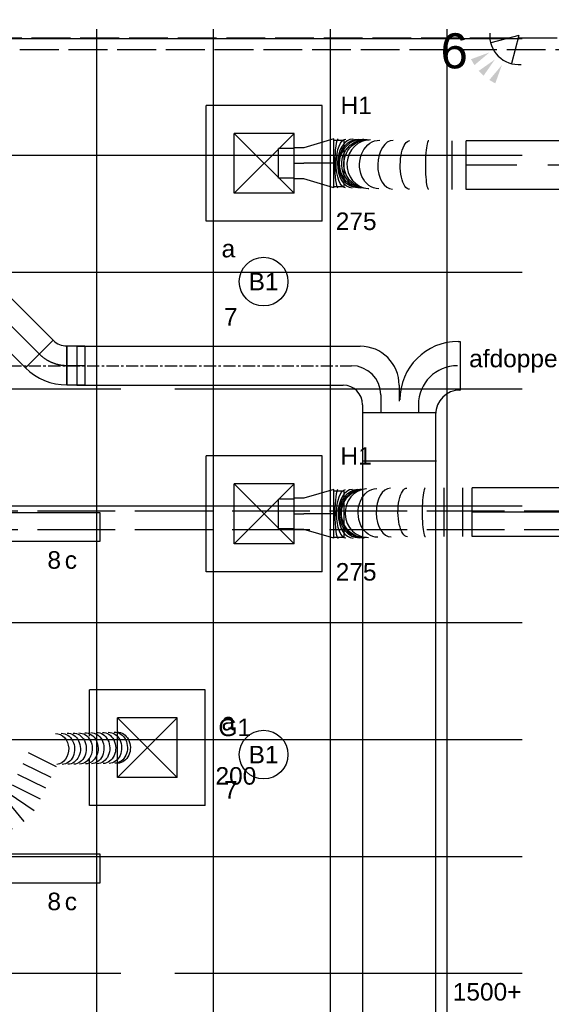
# Model space of a CAD drawing. Extents: x -132501 to 411300, y -42818 to 427495.
# Tile 79 of 256: x 18405 to 21136, y 29875 to 34931. Entities that reach past the tile are written whole.
import ezdxf
from ezdxf.enums import TextEntityAlignment as Align

# ---------------------------------------------------------------- set-up
doc = ezdxf.new("R2010")
doc.units = 0
doc.header["$LTSCALE"] = 50
for name, pattern in [('CENTER', [2, 1.25, -0.25, 0.25, -0.25]), ('CENTER2', [28.575, 19.05, -3.175, 3.175, -3.175]), ('E_GOOT3', [5, 4, -1]), ('E_GOOT5', [10, 8, -2])]:
    doc.linetypes.add(name, pattern=pattern)
doc.layers.get('0').update_dxf_attribs({"linetype": 'CONTINUOUS'})
for name, color, linetype in [('45 Plafond 2D arcering', 7, 'CONTINUOUS'), ('57LB', 6, 'CONTINUOUS'), ('brandmeldserienummers', 1, 'CONTINUOUS'), ('EL6131--_VG', 2, 'CONTINUOUS'), ('EL6131--_WG', 2, 'CONTINUOUS'), ('EL6222--', 3, 'CONTINUOUS'), ('EL6311--', 3, 'CONTINUOUS'), ('EL6521--', 3, 'CONTINUOUS'), ('WL524---', 90, 'CONTINUOUS'), ('WL570---_RETOUR', 112, 'CONTINUOUS'), ('WL570---_RETOUR_HL', 8, 'CONTINUOUS'), ('WL570---_RETOUR_RST', 2, 'CONTINUOUS'), ('WL570---_RETOUR_RST_HL', 1, 'CONTINUOUS'), ('WL570---_TOEVOER', 3, 'CONTINUOUS'), ('WL570---_TOEVOER_HL', 8, 'CONTINUOUS'), ('WL570---_TOEVOER_RST', 2, 'CONTINUOUS'), ('WL570---_TOEVOER_RST_HL', 1, 'CONTINUOUS'), ('WM570---_RETOUR_PR', 1, 'CONTINUOUS'), ('WM570---_RETOUR_RST_PR', 1, 'CONTINUOUS'), ('WM570---_TOEVOER', 1, 'CONTINUOUS'), ('WM570---_TOEVOER_PR', 1, 'CONTINUOUS'), ('WM570---_TOEVOER_RST_PR', 1, 'CONTINUOUS')]:
    doc.layers.add(name, color=color, linetype=linetype)
doc.styles.add('BURO-018', font='ARIAL.TTF', dxfattribs={"height": 63})

# ---------------------------------------------------------------- blocks, each defined once
blk = doc.blocks.new('E00058')
at = {"color": 0, "linetype": 'Continuous'}
for q in [(-1.5, 3.6), (1.5, 3.6)]:
    blk.add_line((0, 1), q, dxfattribs=at)
blk.add_arc((0, 1), 3, 40.5288, 139.4712, dxfattribs=at)
for points in [[(-1.76, 6.21), (-1.08, 6.39), (-0.91, 4.38)], [(-0.35, 6.49), (0.35, 6.49), (0, 4.5)], [(1.08, 6.39), (1.76, 6.21), (0.91, 4.38)]]:
    blk.add_solid(points, dxfattribs=at)
at = {"color": 0, "linetype": 'Continuous', "style": 'BURO-018'}
blk.add_attdef('E_TEXT1', text='', height=1.8, dxfattribs=at).set_placement((0, 9), align=Align.MIDDLE)
at = {"color": 0, "linetype": 'Continuous', "style": 'BURO-018', "flags": 1}
blk.add_attdef('E_MATCODE', text='', height=1.8, dxfattribs=at).set_placement((0, 0), align=Align.MIDDLE)
blk = doc.blocks.new('1115B3A')
at = {"color": 0, "linetype": 'Continuous'}
blk.add_circle((0, 0), 2.5, dxfattribs=at)
at = {"color": 0, "linetype": 'Continuous', "style": 'BURO-018'}
for tag, p in [('E_GKAST', (0, 8)), ('E_GROEP', (0, 5)), ('E_SGROEP', (4.5, 5)), ('E_ARMCODE', (0, 0)), ('E_SLET', (4.5, -1))]:
    blk.add_attdef(tag, text='', height=1.8, dxfattribs=at).set_placement(p, align=Align.MIDDLE)
blk = doc.blocks.new('*U302')
at = {"color": 0, "ltscale": 10}
for p, q in [((0, 100, -2900), (92.8, 100, -2900)), ((0, -100, -2900), (0, 100, -2900)), ((92.8, 100, -2900), (92.8, -100, -2900)), ((0, -100, -2900), (92.8, -100, -2900))]:
    blk.add_line(p, q, dxfattribs=at)
at = {"layer": 'WL570---_TOEVOER_HL', "linetype": 'CENTER2'}
blk.add_line((0, 0, -2900), (92.8, 0, -2900), dxfattribs=at)
at = {"layer": 'WM570---_TOEVOER_PR', "color": 1, "style": 'BURO-018'}
blk.add_attdef('POSNR', text='', height=90, dxfattribs=at).set_placement((0, 0), align=Align.MIDDLE)
blk = doc.blocks.new('*U303')
at = {"color": 0, "ltscale": 10}
for p, q in [((-12.2, 129.3, -2900), (129.3, -12.2, -2900)), ((-82.8, -100, -2900), (-82.8, 100, -2900))]:
    blk.add_line(p, q, dxfattribs=at)
for radius in [99.9, 299.9]:
    blk.add_arc((-82.8, 199.9, -2900), radius, 270, 315, dxfattribs=at)
at = {"layer": 'WL570---_TOEVOER_HL', "linetype": 'CENTER2'}
blk.add_arc((-82.8, 199.9, -2900), 199.9, 270, 315, dxfattribs=at)
at = {"layer": 'WM570---_TOEVOER_PR', "color": 1, "style": 'BURO-018'}
blk.add_attdef('POSNR', text='', height=90, dxfattribs=at).set_placement((0, 0), align=Align.MIDDLE)
blk = doc.blocks.new('*U304')
at = {"color": 0, "ltscale": 10}
for p, q in [((0, 100, -2900), (398.3, 100, -2900)), ((0, -100, -2900), (0, 100, -2900)), ((398.3, 100, -2900), (398.3, -100, -2900)), ((0, -100, -2900), (398.3, -100, -2900))]:
    blk.add_line(p, q, dxfattribs=at)
at = {"layer": 'WL570---_TOEVOER_HL', "linetype": 'CENTER2'}
blk.add_line((0, 0, -2900), (398.3, 0, -2900), dxfattribs=at)
at = {"layer": 'WM570---_TOEVOER_PR', "color": 1, "style": 'BURO-018'}
blk.add_attdef('POSNR', text='', height=90, dxfattribs=at).set_placement((0, 0), align=Align.MIDDLE)
blk = doc.blocks.new('*U385')
at = {"color": 0, "ltscale": 10}
for p, q in [((297.5, 297.5, -2737.5), (-297.5, 297.5, -2737.5)), ((-297.5, 59.4, -2737.5), (-297.5, 297.5, -2737.5)), ((297.5, -297.5, -2737.5), (297.5, 297.5, -2737.5)), ((153.5, 153.5, -2737.5), (-153.5, 153.5, -2737.5)), ((-153.5, -153.5, -2737.5), (-153.5, 153.5, -2737.5)), ((153.5, -153.5, -2737.5), (-153.5, 153.5, -2737.5)), ((-153.5, -153.5, -2737.5), (153.5, 153.5, -2737.5)), ((153.5, -153.5, -2737.5), (153.5, 153.5, -2737.5)), ((-297.5, -297.5, -2737.5), (-297.5, -55.9, -2737.5)), ((153.5, -153.5, -2737.5), (-153.5, -153.5, -2737.5)), ((297.5, -297.5, -2737.5), (-297.5, -297.5, -2737.5))]:
    blk.add_line(p, q, dxfattribs=at)
at = {"layer": 'WL570---_TOEVOER_RST_HL', "linetype": 'CENTER2'}
blk.add_circle((0, 0, -2737.5), 0.075, dxfattribs=at)
at = {"layer": 'WL570---_TOEVOER_RST', "color": 1, "style": 'BURO-018'}
for tag in ['MC', 'Q']:
    blk.add_attdef(tag, text='', height=90, dxfattribs=at).set_placement((0, 0), align=Align.MIDDLE)
at = {"layer": 'WM570---_TOEVOER_RST_PR', "color": 1, "style": 'BURO-018'}
blk.add_attdef('POSNR', text='', height=90, dxfattribs=at).set_placement((0, 0), align=Align.MIDDLE)
blk = doc.blocks.new('*U809')
at = {"color": 0, "ltscale": 10}
for p, q in [((297.5, 297.5, -2735), (-297.5, 297.5, -2735)), ((-297.5, -297.5, -2735), (-297.5, 297.5, -2735)), ((297.5, -297.5, -2735), (297.5, 297.5, -2735)), ((153.5, 153.5, -2735), (-153.5, 153.5, -2735)), ((-153.5, -153.5, -2735), (-153.5, 153.5, -2735)), ((153.5, -153.5, -2735), (-153.5, 153.5, -2735)), ((-153.5, -153.5, -2735), (153.5, 153.5, -2735)), ((153.5, -153.5, -2735), (153.5, 153.5, -2735)), ((153.5, -153.5, -2735), (-153.5, -153.5, -2735)), ((297.5, -297.5, -2735), (-297.5, -297.5, -2735))]:
    blk.add_line(p, q, dxfattribs=at)
at = {"layer": 'WL570---_RETOUR_RST_HL', "linetype": 'CENTER2'}
blk.add_circle((0, 0, -2735), 0.075, dxfattribs=at)
at = {"layer": 'WL570---_RETOUR_RST', "color": 1, "style": 'BURO-018'}
for tag in ['MC', 'Q']:
    blk.add_attdef(tag, text='', height=90, dxfattribs=at).set_placement((0, 0), align=Align.MIDDLE)
at = {"layer": 'WM570---_RETOUR_RST_PR', "color": 1, "style": 'BURO-018'}
blk.add_attdef('POSNR', text='', height=90, dxfattribs=at).set_placement((0, 0), align=Align.MIDDLE)
blk = doc.blocks.new('*U919')
at = {"color": 0, "ltscale": 10}
for p, q in [((0, 118.75, -2745), (-50, 118.75, -2745)), ((-50, -118.75, -2745), (-50, 118.75, -2745)), ((-50, -118.75, -2745), (-50, 118.75, -2745)), ((0, 125, -2745), (155.06, 80, -2745)), ((0, 125, -2745), (0, -125, -2745)), ((155.06, 80, -2745), (205.06, 80, -2745)), ((205.06, 80, -2745), (205.06, -80, -2745)), ((205.06, 76, -2745), (285.06, 76, -2745)), ((285.06, 76, -2745), (285.06, -76, -2745)), ((285.06, 76, -2745), (285.06, -76, -2745)), ((0, -125, -2745), (155.06, -80, -2745)), ((155.06, -80, -2745), (205.06, -80, -2745)), ((205.06, -76, -2745), (285.06, -76, -2745)), ((0, -118.75, -2745), (-50, -118.75, -2745))]:
    blk.add_line(p, q, dxfattribs=at)
at = {"layer": 'WL570---_RETOUR_RST_HL', "linetype": 'CENTER2'}
for p in [(0, 0, -2745), (205.06, 0, -2745)]:
    blk.add_line(p, (155.06, 0, -2745), dxfattribs=at)
blk.add_circle((0, 0, -2745), 0.075, dxfattribs=at)
at = {"layer": 'WM570---_RETOUR_RST_PR', "color": 1, "style": 'BURO-018'}
blk.add_attdef('POSNR', text='', height=90, dxfattribs=at).set_placement((0, 0), align=Align.MIDDLE)
blk = doc.blocks.new('*U920')
at = {"color": 0, "ltscale": 10}
for p, q in [((0, 125, -3242.2), (1690.4, 125, -3242.2)), ((0, -125, -3242.2), (0, 125, -3242.2)), ((1690.4, 125, -3242.2), (1690.4, -125, -3242.2)), ((0, -125, -3242.2), (1690.4, -125, -3242.2))]:
    blk.add_line(p, q, dxfattribs=at)
at = {"layer": 'WL570---_RETOUR_HL', "linetype": 'CENTER2'}
blk.add_line((0, 0, -3242.2), (1690.4, 0, -3242.2), dxfattribs=at)
at = {"layer": 'WM570---_RETOUR_PR', "color": 1, "style": 'BURO-018'}
blk.add_attdef('POSNR', text='', height=90, dxfattribs=at).set_placement((0, 0), align=Align.MIDDLE)
blk = doc.blocks.new('*U922')
at = {"color": 0, "ltscale": 10}
for p, q in [((0, 125, -3242.2), (0, -125, -3242.2)), ((71, 125, -3242.2), (71, -125, -3242.2)), ((377.7, 123.6, -3242.2), (377.3, 123.6, -3242.2)), ((503.3, 120.4, -3242.2), (498.7, 120.7, -3242.2)), ((678.5, 116.1, -3242.2), (678.5, -133.9, -3242.2)), ((525, -131.8, -3242.2), (529.5, -132.1, -3242.2)), ((580.6, -133.3, -3242.2), (581, -133.3, -3242.2))]:
    blk.add_line(p, q, dxfattribs=at)
for centre, major_axis, ratio, start_param, end_param in [((192.2, 0, -3242.2), (-0.3, -125), 0.13399, 6.282858, 9.424451), ((375.7, -1.4, -3242.2), (-1.8, -125), 0.623337, 0.002443, 3.13915), ((494.4, -4.2, -3242.2), (-6.6, -124.8), 0.939796, 0.01929, 3.122303), ((533.9, -7.1, -3242.2), (6.6, 124.8), 0.939796, 3.160882, 6.263896), ((582.6, -8.3, -3242.2), (1.8, 125), 0.623337, 3.144036, 6.280742), ((657.9, -8.9, -3242.2), (0.3, 125), 0.13399, 3.14192, 6.283512)]:
    blk.add_ellipse(centre, major_axis=major_axis, ratio=ratio, start_param=start_param, end_param=end_param, dxfattribs=at)
at = {"color": 0, "ltscale": 10, "extrusion": (0, 0, -1)}
for centre, major_axis, ratio, start_param, end_param in [((289.1, -0.5, -3242.2), (1, 125), 0.392514, 6.282073, 9.423666), ((445.8, -2.7, -3242.2), (3.2, 125), 0.810166, 6.277535, 9.419128), ((506.3, -5.1, -3242.2), (9.2, 124.7), 0.971512, 0, 3.141593), ((517.6, -6, -3242.2), (9.2, 124.7), 0.971512, 0, 3.141593), ((553.8, -7.8, -3242.2), (-3.2, -125), 0.810166, 3.147243, 6.288835), ((618.1, -8.7, -3242.2), (-1, -125), 0.392514, 3.142705, 6.284297)]:
    blk.add_ellipse(centre, major_axis=major_axis, ratio=ratio, start_param=start_param, end_param=end_param, dxfattribs=at)
at = {"layer": 'WM570---_RETOUR_PR', "color": 1, "style": 'BURO-018'}
blk.add_attdef('POSNR', text='', height=90, dxfattribs=at).set_placement((0, 0), align=Align.MIDDLE)
blk = doc.blocks.new('*U923')
at = {"color": 0, "ltscale": 10}
for p, q in [((0, 118.75, -2745), (-50, 118.75, -2745)), ((-50, -118.75, -2745), (-50, 118.75, -2745)), ((-50, -118.75, -2745), (-50, 118.75, -2745)), ((0, 125, -2745), (155.06, 80, -2745)), ((0, 125, -2745), (0, -125, -2745)), ((155.06, 80, -2745), (205.06, 80, -2745)), ((205.06, 80, -2745), (205.06, -80, -2745)), ((205.06, 76, -2745), (285.06, 76, -2745)), ((285.06, 76, -2745), (285.06, -76, -2745)), ((285.06, 76, -2745), (285.06, -76, -2745)), ((0, -125, -2745), (155.06, -80, -2745)), ((155.06, -80, -2745), (205.06, -80, -2745)), ((205.06, -76, -2745), (285.06, -76, -2745)), ((0, -118.75, -2745), (-50, -118.75, -2745))]:
    blk.add_line(p, q, dxfattribs=at)
at = {"layer": 'WL570---_RETOUR_RST_HL', "linetype": 'CENTER2'}
for p in [(0, 0, -2745), (205.06, 0, -2745)]:
    blk.add_line(p, (155.06, 0, -2745), dxfattribs=at)
blk.add_circle((0, 0, -2745), 0.075, dxfattribs=at)
at = {"layer": 'WM570---_RETOUR_RST_PR', "color": 1, "style": 'BURO-018'}
blk.add_attdef('POSNR', text='', height=90, dxfattribs=at).set_placement((0, 0), align=Align.MIDDLE)
blk = doc.blocks.new('*U924')
at = {"color": 0, "ltscale": 10}
for p, q in [((0, 125, -3142.2), (597.9, 125, -3142.2)), ((0, -125, -3142.2), (0, 125, -3142.2)), ((597.9, 125, -3142.2), (597.9, -125, -3142.2)), ((0, -125, -3142.2), (597.9, -125, -3142.2))]:
    blk.add_line(p, q, dxfattribs=at)
at = {"layer": 'WL570---_RETOUR_HL', "linetype": 'CENTER2'}
blk.add_line((0, 0, -3142.2), (597.9, 0, -3142.2), dxfattribs=at)
at = {"layer": 'WM570---_RETOUR_PR', "color": 1, "style": 'BURO-018'}
blk.add_attdef('POSNR', text='', height=90, dxfattribs=at).set_placement((0, 0), align=Align.MIDDLE)
blk = doc.blocks.new('*U925')
at = {"color": 0, "ltscale": 10}
for p, q in [((0, 125, -3142.2), (0, -125, -3142.2)), ((48.1, 125, -3142.2), (48.1, -125, -3142.2)), ((144.3, 125, -3142.2), (144.3, -125, -3142.2)), ((557.8, 131.1, -3142.2), (554.2, 130.9, -3142.2)), ((611.7, 132.4, -3142.2), (611.4, 132.4, -3142.2)), ((710.1, 133.1, -3142.2), (710.1, -116.9, -3142.2)), ((419.8, -123.5, -3142.2), (420.2, -123.5, -3142.2)), ((542.2, -120.4, -3142.2), (545.8, -120.3, -3142.2))]:
    blk.add_line(p, q, dxfattribs=at)
for centre, major_axis, ratio, start_param, end_param in [((240.6, 0, -3142.2), (0.3, -125), 0.128556, 0.000341, 3.141934), ((418, 1.5, -3142.2), (1.9, -125), 0.601504, 0.00246, 3.144052), ((537.7, 4.5, -3142.2), (6.3, -124.8), 0.920433, 0.015722, 3.125871), ((562.3, 6.1, -3142.2), (-6.3, 124.8), 0.920433, 3.157314, 6.267464), ((613.5, 7.4, -3142.2), (-1.9, 125), 0.601504, 3.144052, 6.280726), ((689.4, 8.1, -3142.2), (-0.3, 125), 0.128556, 3.141252, 6.282844)]:
    blk.add_ellipse(centre, major_axis=major_axis, ratio=ratio, start_param=start_param, end_param=end_param, dxfattribs=at)
at = {"color": 0, "ltscale": 10, "extrusion": (0, 0, -1)}
for centre, major_axis, ratio, start_param, end_param in [((333.9, 0.5, -3142.2), (-1, 125), 0.377304, 0.001148, 3.142741), ((487.5, 2.8, -3142.2), (-3.3, 125), 0.786565, 0.005383, 3.146976), ((551.6, 5.4, -3142.2), (-8.4, 124.7), 0.957479, 0, 3.141593), ((583.8, 6.9, -3142.2), (3.3, -125), 0.786565, 3.13621, 6.277802), ((649.5, 7.8, -3142.2), (1, -125), 0.377304, 3.140445, 6.282037)]:
    blk.add_ellipse(centre, major_axis=major_axis, ratio=ratio, start_param=start_param, end_param=end_param, dxfattribs=at)
at = {"layer": 'WM570---_RETOUR_PR', "color": 1, "style": 'BURO-018'}
blk.add_attdef('POSNR', text='', height=90, dxfattribs=at).set_placement((0, 0), align=Align.MIDDLE)
blk = doc.blocks.new('*U998')
at = {"color": 0, "ltscale": 10}
for p, q in [((192.4, 333.6, -3241.7), (335.9, 262.7, -3241.7)), ((165.1, 278.3, -3241.7), (308.5, 207.4, -3241.7)), ((137.8, 223, -3241.7), (281.2, 152.1, -3241.7)), ((110.4, 167.7, -3241.7), (253.8, 96.8, -3241.7)), ((173.2, -19.9, -3241.7), (69.8, 104.2, -3241.7)), ((90, 126.6, -3241.7), (223.6, 35.6, -3241.7)), ((0, -80, -3241.7), (0, 80, -3241.7)), ((37.5, -80, -3241.7), (15.1, 80, -3241.7)), ((44.1, 88.3, -3241.7), (109.5, -59.4, -3241.7))]:
    blk.add_line(p, q, dxfattribs=at)
at = {"color": 0, "ltscale": 10, "extrusion": (0, 0, -1)}
for centre, end_param in [((334.8, 352.1, -3241.7), 3.079159), ((364.9, 352.8, -3241.7), 3.141593), ((395.1, 353.5, -3241.7), 3.141593), ((425.3, 354.1, -3241.7), 3.141593), ((455.5, 354.8, -3241.7), 3.141593), ((485.7, 355.5, -3241.7), 3.141593), ((515.8, 356.2, -3241.7), 3.141593), ((546, 356.8, -3241.7), 3.141593), ((576.2, 357.5, -3241.7), 3.141593), ((606.4, 358.2, -3241.7), 3.141593), ((636.6, 358.8, -3241.7), 3.141593), ((651.6, 359.2, -3241.7), 3.141593)]:
    blk.add_ellipse(centre, major_axis=(-1.8, 80), ratio=0.828702, start_param=0, end_param=end_param, dxfattribs=at)
at = {"layer": 'WM570---_TOEVOER_PR', "color": 1, "style": 'BURO-018'}
blk.add_attdef('POSNR', text='', height=90, dxfattribs=at).set_placement((0, 0), align=Align.MIDDLE)
blk = doc.blocks.new('E001611200150')
at = {"color": 0}
for p, q in [((-12, -1.5), (-12, 1.5)), ((-12, 1.5), (12, 1.5)), ((12, 1.5), (12, -1.5)), ((12, -1.5), (-12, -1.5))]:
    blk.add_line(p, q, dxfattribs=at)
at = {"color": 0, "linetype": 'Continuous', "style": 'BURO-018'}
for tag, p in [('E_GKAST', (0, 8)), ('E_GROEP', (0, 5)), ('E_SGROEP', (4.5, 5)), ('E_ARMCODE', (0, 0)), ('E_SLET', (4.5, -3))]:
    blk.add_attdef(tag, text='', height=1.8, dxfattribs=at).set_placement(p, align=Align.MIDDLE)
blk = doc.blocks.new('GAFGHYHY')
at = {"layer": '45 Plafond 2D arcering', "linetype": 'Continuous'}
h = blk.add_hatch(dxfattribs=at)
h.set_pattern_fill('RASTER_600_0002', color=8, style=0, pattern_type=2)
h.set_pattern_definition([(0, (322400.6, 274234.63), (0, 600), []), (90, (322400.6, 274234.63), (-600, 0), [])])
h.paths.add_polyline_path([(318797.6, 273343.2), (318797.6, 270841.8), (322317.4, 270841.8), (325823.6, 270841.8), (325823.6, 277626.8), (322317.4, 277626.8), (318797.6, 277626.8)], flags=0)
h.paths.add_polyline_path([(321045.7, 275734.6, -1), (320755.7, 275734.6, -1)], flags=0)
h.paths.add_polyline_path([(320755.7, 272734.6, -1), (321045.7, 272734.6, -1)], flags=0)
h.paths.add_polyline_path([(323755.7, 275734.6, -1), (324045.7, 275734.6, -1)], flags=0)
h.paths.add_polyline_path([(323755.7, 272734.6, -1), (324045.7, 272734.6, -1)], flags=0)

msp = doc.modelspace()

# ---------------------------------------------------------------- linework, layer by layer
at = {"layer": '57LB', "color": 1, "linetype": 'Continuous'}
for p, q in [((20658.3, 33279.1287), (20667.5758, 33279.1287)), ((18699.0958, 33254.1287), (18699.0958, 33054.1287)), ((20354.3263, 33054.1287), (20354.3263, 32972.7246)), ((20666.8263, 33029.1287), (20667.5758, 33029.1287)), ((20260.1633, 33004.1287), (20260.1633, 32913.2478)), ((20358.3, 32978.6723), (20358.3, 32979.1287)), ((20167.9743, 32913.2478), (20545.6518, 32913.2478)), ((20453.4628, 32954.1287), (20453.4628, 32913.2478)), ((20167.9743, 32665.4688), (20545.6518, 32665.4688))]:
    msp.add_line(p, q, dxfattribs=at)
at = {"layer": '57LB', "color": 1, "linetype": 'CENTER'}
msp.add_line((9051.6666, 33154.1287), (20110.1633, 33154.1287), dxfattribs=at)
at = {"layer": '57LB', "color": 1, "linetype": 'Continuous'}
for centre, radius, start, end in [((20110.1633, 33004.1287), 150, 0, 90), ((20653.4628, 32954.1287), 200, 90, 180)]:
    msp.add_arc(centre, radius, start, end, dxfattribs=at)
at = {"layer": 'EL6131--_VG', "linetype": 'E_GOOT5'}
for p, q in [((12996.328, 32408.7947, 3000), (33344.6376, 32408.7947, 3000)), ((12996.328, 32313.8798, 3000), (33344.6376, 32313.8798, 3000))]:
    msp.add_line(p, q, dxfattribs=at)
at = {"layer": 'EL6131--_WG', "linetype": 'E_GOOT3'}
for p, q in [((39166.7976, 34835.8689, 3000), (6773.3065, 34835.8689, 3000)), ((39106.7976, 34775.8689, 3000), (6773.3065, 34775.8689, 3000))]:
    msp.add_line(p, q, dxfattribs=at)
at = {"layer": 'WL570---_TOEVOER'}
for p, q in [((20667.5758, 33279.1287), (20667.5758, 33029.1287)), ((18699.0958, 33254.1287), (20154.3263, 33254.1287)), ((18699.0958, 33054.1287), (20066.8263, 33054.1287)), ((20166.8263, 32954.1287), (20166.8263, 28426.7189)), ((20541.8263, 32904.1287), (20541.8263, 28433.0527))]:
    msp.add_line(p, q, dxfattribs=at)
for centre, radius, start, end in [((20658.3, 32979.1287), 300, 90, 180), ((20154.3263, 33054.1287), 200, 0, 90), ((20066.8263, 32954.1287), 100, 0, 90), ((20666.8263, 32904.1287), 125, 90, 180)]:
    msp.add_arc(centre, radius, start, end, dxfattribs=at)

# ---------------------------------------------------------------- block references
at = {"layer": 'EL6311--'}
ref = msp.add_blockref('1115B3A', (19658.16, 33586.105), dxfattribs=dict(at, xscale=50.00000000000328, yscale=50.00000000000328, zscale=50, rotation=181.9948371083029))
ref.add_attrib('E_ARMCODE', 'B1', dxfattribs={"layer": '0', "color": 1, "linetype": 'Continuous', "height": 90, "style": 'BURO-018'}).set_placement((19658.16, 33586.105), align=Align.MIDDLE)
ref.add_attrib('E_SLET', 'a', dxfattribs={"layer": '0', "color": 1, "linetype": 'Continuous', "height": 90, "style": 'BURO-018'}).set_placement((19477.1744, 33754.9073), align=Align.MIDDLE)
ref.add_attrib('E_GROEP', '7', dxfattribs={"layer": '0', "color": 1, "linetype": 'Continuous', "height": 90, "style": 'BURO-018'}).set_placement((19489.3577, 33405.1194), align=Align.MIDDLE)
ref = msp.add_blockref('E001611200150', (18216.4381, 32326.01), dxfattribs=dict(at, xscale=50, yscale=50, zscale=50))
ref.add_attrib('E_ARMCODE', 'L', dxfattribs={"layer": '0', "color": 1, "linetype": 'Continuous', "height": 90, "style": 'BURO-018'}).set_placement((18216.4381, 32326.01), align=Align.MIDDLE)
ref.add_attrib('E_SLET', 'c', dxfattribs={"layer": '0', "color": 1, "linetype": 'Continuous', "height": 90, "style": 'BURO-018'}).set_placement((18668.1932, 32155.9262), align=Align.MIDDLE)
ref.add_attrib('E_GROEP', '8', dxfattribs={"layer": '0', "color": 1, "linetype": 'Continuous', "height": 90, "style": 'BURO-018'}).set_placement((18582.5923, 32156.9564), align=Align.MIDDLE)
ref = msp.add_blockref('1115B3A', (19658.16, 31157.5415), dxfattribs=dict(at, xscale=50.00000000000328, yscale=50.00000000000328, zscale=50, rotation=181.9948371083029))
ref.add_attrib('E_ARMCODE', 'B1', dxfattribs={"layer": '0', "color": 1, "linetype": 'Continuous', "height": 90, "style": 'BURO-018'}).set_placement((19658.16, 31157.5415), align=Align.MIDDLE)
ref.add_attrib('E_SLET', 'a', dxfattribs={"layer": '0', "color": 1, "linetype": 'Continuous', "height": 90, "style": 'BURO-018'}).set_placement((19477.1744, 31326.3438), align=Align.MIDDLE)
ref.add_attrib('E_GROEP', '7', dxfattribs={"layer": '0', "color": 1, "linetype": 'Continuous', "height": 90, "style": 'BURO-018'}).set_placement((19489.3577, 30976.5559), align=Align.MIDDLE)
ref = msp.add_blockref('E001611200150', (18216.4381, 30572.8133), dxfattribs=dict(at, xscale=50, yscale=50, zscale=50))
ref.add_attrib('E_ARMCODE', 'L', dxfattribs={"layer": '0', "color": 1, "linetype": 'Continuous', "height": 90, "style": 'BURO-018'}).set_placement((18216.4381, 30572.8133), align=Align.MIDDLE)
ref.add_attrib('E_SLET', 'c', dxfattribs={"layer": '0', "color": 1, "linetype": 'Continuous', "height": 90, "style": 'BURO-018'}).set_placement((18668.1932, 30402.7295), align=Align.MIDDLE)
ref.add_attrib('E_GROEP', '8', dxfattribs={"layer": '0', "color": 1, "linetype": 'Continuous', "height": 90, "style": 'BURO-018'}).set_placement((18582.5923, 30403.7597), align=Align.MIDDLE)
at = {"layer": 'EL6521--', "xscale": 50.00000000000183, "yscale": 50, "zscale": 50, "rotation": 135.1241518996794}
msp.add_blockref('E00058', (21004.8428, 34885.7756), dxfattribs=at)
at = {"layer": 'WL524---'}
msp.add_blockref('GAFGHYHY', (-304837.0445, -242743.8149), dxfattribs=at)
at = {"layer": 'WL570---_RETOUR', "rotation": 180}
for name, p in [('*U922', (20698.1345, 34184.4539, 3242.1582)), ('*U920', (22388.4965, 34184.4539, 3242.1582)), ('*U925', (20729.55, 32401.4856, 3142.1582)), ('*U924', (21327.477, 32401.4856, 3142.1582))]:
    msp.add_blockref(name, p, dxfattribs=at)
at = {"layer": 'WL570---_RETOUR_RST'}
ref = msp.add_blockref('*U809', (19661.0501, 34193.3455, 2735), dxfattribs=at)
ref.add_attrib('Q', '275', dxfattribs={"color": 1, "height": 90, "style": 'BURO-018'}).set_placement((20133.5501, 33895.8455), align=Align.MIDDLE)
ref.add_attrib('MC', 'H1', dxfattribs={"color": 1, "height": 90, "style": 'BURO-018'}).set_placement((20133.5501, 34490.8455), align=Align.MIDDLE)
at = {"layer": 'WL570---_RETOUR_RST', "rotation": 180}
for name, p in [('*U919', (20019.6101, 34193.3455, 2745)), ('*U923', (20019.4651, 32393.4238, 2745))]:
    msp.add_blockref(name, p, dxfattribs=at)
at = {"layer": 'WL570---_RETOUR_RST'}
ref = msp.add_blockref('*U809', (19660.9051, 32393.4238, 2735), dxfattribs=at)
ref.add_attrib('Q', '275', dxfattribs={"color": 1, "height": 90, "style": 'BURO-018'}).set_placement((20133.4051, 32095.9238), align=Align.MIDDLE)
ref.add_attrib('MC', 'H1', dxfattribs={"color": 1, "height": 90, "style": 'BURO-018'}).set_placement((20133.4051, 32690.9238), align=Align.MIDDLE)
at = {"layer": 'WL570---_TOEVOER', "rotation": 315}
for name, p in [('*U304', (18224.5963, 33495.8167, 2900)), ('*U303', (18564.7956, 33155.6174, 2900))]:
    msp.add_blockref(name, p, dxfattribs=at)
at = {"layer": 'WL570---_TOEVOER'}
for name, p in [('*U302', (18647.5956, 33155.6174, 2900)), ('*U998', (18255.9331, 30834.1357, 3241.6582))]:
    msp.add_blockref(name, p, dxfattribs=at)
at = {"layer": 'WL570---_TOEVOER_RST'}
ref = msp.add_blockref('*U385', (19061.0758, 31193.2982, 2737.5), dxfattribs=at)
ref.add_attrib('Q', '200', dxfattribs={"color": 1, "height": 90, "style": 'BURO-018'}).set_placement((19515.7907, 31048.2785), align=Align.MIDDLE)
ref.add_attrib('MC', 'G1', dxfattribs={"color": 1, "height": 90, "style": 'BURO-018'}).set_placement((19509.8323, 31297.3202), align=Align.MIDDLE)

# ---------------------------------------------------------------- texts
at = {"layer": 'brandmeldserienummers', "color": 1, "style": 'BURO-018'}
msp.add_text('6', height=180, dxfattribs=at).set_placement((20567.2934, 34680.8518))
at = {"layer": 'EL6222--', "color": 1, "style": 'BURO-018'}
msp.add_text('1500+', height=90, dxfattribs=at).set_placement((20629.5956, 29894.8217))
at = {"layer": 'WM570---_TOEVOER', "style": 'BURO-018'}
msp.add_text('afdoppen met blindplaat', height=90, dxfattribs=at).set_placement((20713.9831, 33146.2244))

doc.saveas('drawing.dxf')
